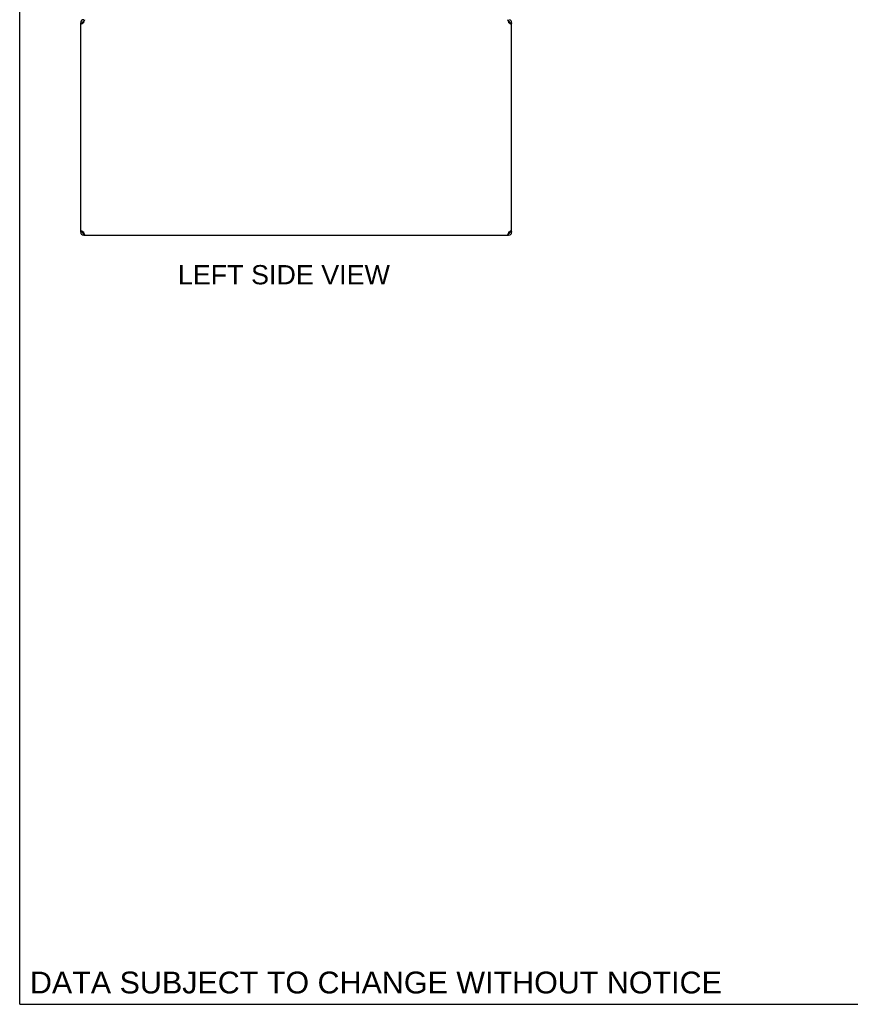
# Model space of a CAD drawing. Header units: inches. Extents: x 0 to 243, y 0 to 157.
# Tile 1 of 16: x 0 to 46, y 0 to 55. Entities that reach past the tile are written whole.
import ezdxf

# ---------------------------------------------------------------- set-up
doc = ezdxf.new("R2010")
doc.units = ezdxf.units.IN
doc.header["$LTSCALE"] = 13.357143
doc.header["$MEASUREMENT"] = 0
doc.layers.get('0').update_dxf_attribs({"linetype": 'CONTINUOUS'})
doc.layers.add('DIMENSIONS', color=7, linetype='CONTINUOUS')
doc.styles.get("Standard").update_dxf_attribs({"font": 'arial.ttf'})

msp = doc.modelspace()

# ---------------------------------------------------------------- linework, layer by layer
at = {"color": 7, "linetype": 'Continuous'}
for p, q in [((0, 0), (0, 157.143)), ((3.567, 54.826), (3.567, 54.722)), ((27.234, 54.826), (27.234, 54.722)), ((3.401, 54.66), (3.505, 54.66)), ((3.586, 54.722), (3.567, 54.722)), ((27.234, 54.722), (27.215, 54.722)), ((27.297, 54.66), (27.401, 54.66)), ((3.505, 42.993), (3.401, 42.993)), ((3.526, 42.946), (3.526, 43.019)), ((3.567, 42.93), (3.586, 42.93)), ((3.567, 42.826), (3.567, 42.93)), ((27.215, 42.93), (27.234, 42.93)), ((27.234, 42.826), (27.234, 42.93)), ((27.276, 42.946), (27.276, 43.019)), ((27.401, 42.993), (27.297, 42.993)), ((0, 0), (242.857, 0))]:
    msp.add_line(p, q, dxfattribs=at)
at = {"color": 3, "linetype": 'Continuous'}
for p, q in [((3.401, 42.993), (3.401, 54.66)), ((3.466, 54.591), (3.449, 54.578)), ((3.484, 54.605), (3.466, 54.591)), ((3.598, 54.758), (3.605, 54.778)), ((27.196, 54.778), (27.204, 54.758)), ((27.204, 54.758), (27.211, 54.736)), ((27.227, 54.686), (27.234, 54.66)), ((27.298, 54.619), (27.277, 54.633)), ((27.317, 54.605), (27.298, 54.619)), ((27.336, 54.591), (27.317, 54.605)), ((27.352, 54.578), (27.336, 54.591)), ((27.401, 42.993), (27.401, 54.66)), ((3.449, 43.075), (3.466, 43.062)), ((3.466, 43.062), (3.484, 43.048)), ((3.484, 43.048), (3.503, 43.034)), ((3.503, 43.034), (3.524, 43.02)), ((3.575, 42.967), (3.567, 42.993)), ((3.567, 42.826), (27.234, 42.826)), ((3.582, 42.942), (3.575, 42.967)), ((3.59, 42.917), (3.582, 42.942)), ((3.598, 42.895), (3.59, 42.917)), ((3.605, 42.875), (3.598, 42.895)), ((27.204, 42.895), (27.196, 42.875)), ((27.317, 43.048), (27.336, 43.062)), ((27.336, 43.062), (27.352, 43.075))]:
    msp.add_line(p, q, dxfattribs=at)
for points in [[(3.449, 54.578), (3.435, 54.591), (3.423, 54.605), (3.413, 54.619), (3.406, 54.633), (3.402, 54.646), (3.401, 54.66)], [(3.524, 54.633), (3.503, 54.619), (3.484, 54.605)], [(3.567, 54.66), (3.545, 54.646), (3.524, 54.633)], [(3.567, 54.66), (3.575, 54.686), (3.582, 54.711)], [(3.582, 54.711), (3.59, 54.736), (3.598, 54.758)], [(3.605, 54.778), (3.613, 54.795), (3.62, 54.808), (3.628, 54.818)], [(27.173, 54.818), (27.181, 54.808), (27.188, 54.795), (27.196, 54.778)], [(27.211, 54.736), (27.219, 54.711), (27.227, 54.686)], [(27.277, 54.633), (27.256, 54.646), (27.234, 54.66)], [(27.401, 54.66), (27.399, 54.646), (27.395, 54.633), (27.388, 54.619), (27.378, 54.605), (27.366, 54.591), (27.352, 54.578)], [(3.401, 42.993), (3.402, 43.007), (3.406, 43.02), (3.413, 43.034), (3.423, 43.048), (3.435, 43.062), (3.449, 43.075)], [(3.524, 43.02), (3.545, 43.007), (3.567, 42.993)], [(3.628, 42.835), (3.62, 42.845), (3.613, 42.858), (3.605, 42.875)], [(3.643, 42.826), (3.636, 42.829), (3.628, 42.835)], [(27.173, 42.835), (27.166, 42.829), (27.158, 42.826)], [(27.196, 42.875), (27.188, 42.858), (27.181, 42.845), (27.173, 42.835)], [(27.219, 42.942), (27.211, 42.917), (27.204, 42.895)], [(27.234, 42.993), (27.227, 42.967), (27.219, 42.942)], [(27.234, 42.993), (27.256, 43.007), (27.277, 43.02)], [(27.277, 43.02), (27.298, 43.034), (27.317, 43.048)], [(27.352, 43.075), (27.366, 43.062), (27.378, 43.048), (27.388, 43.034), (27.395, 43.02), (27.399, 43.007), (27.401, 42.993)]]:
    msp.add_lwpolyline(points, dxfattribs=at)
at = {"color": 7, "linetype": 'Continuous'}
for points in [[(3.509, 54.622), (3.507, 54.633), (3.505, 54.646), (3.505, 54.66)], [(27.297, 54.66), (27.296, 54.646), (27.295, 54.633), (27.293, 54.622)], [(3.505, 42.993), (3.505, 43.007), (3.507, 43.02), (3.509, 43.031)], [(27.293, 43.031), (27.295, 43.02), (27.296, 43.007), (27.297, 42.993)]]:
    msp.add_lwpolyline(points, dxfattribs=at)
at = {"color": 3, "linetype": 'Continuous'}
for centre, start, end in [((3.567, 54.66), 90, 180), ((27.234, 54.66), 0, 72), ((3.567, 42.993), 180, 270), ((27.234, 42.993), 270, 360)]:
    msp.add_arc(centre, 0.167, start, end, dxfattribs=at)
at = {"color": 7, "linetype": 'Continuous'}
for centre, start, end in [((3.567, 54.66), 90, 180), ((27.234, 54.66), 0, 90), ((3.567, 42.993), 180, 270), ((27.234, 42.993), 270, 360)]:
    msp.add_arc(centre, 0.0625, start, end, dxfattribs=at)

# ---------------------------------------------------------------- texts
at = {"layer": 'DIMENSIONS', "color": 2, "linetype": 'Continuous', "attachment_point": 2, "line_spacing_factor": 0.9}
for s, insert, char_height, width in [('LEFT SIDE VIEW', (14.717, 41.162), 1.07143, 11.78173), ('DATA SUBJECT TO CHANGE WITHOUT NOTICE', (19.841, 1.82), 1.21429, 38.46893)]:
    msp.add_mtext(s, dxfattribs=dict(at, insert=insert, char_height=char_height, width=width))

doc.saveas('drawing.dxf')
